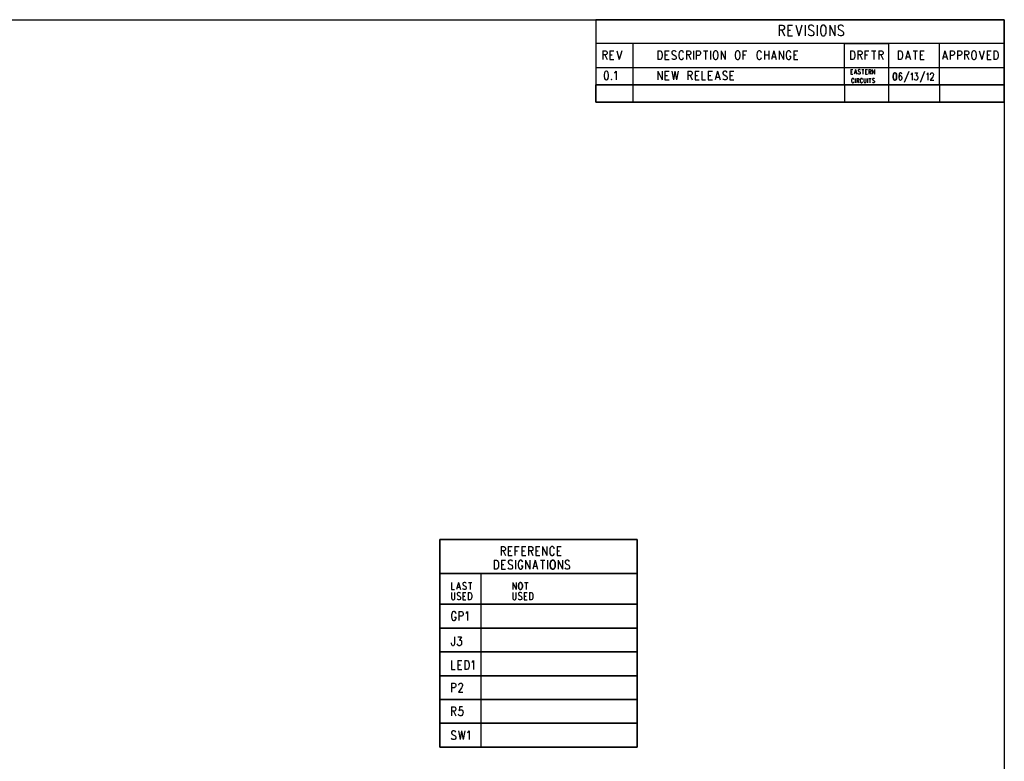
# Model space of a CAD drawing. Extents: x 12.1 to 27.9, y 10.8 to 21.2.
# Tile 10 of 10: x 20.7 to 27.9, y 15.8 to 21.2. Entities that reach past the tile are written whole.
import ezdxf

# ---------------------------------------------------------------- set-up
doc = ezdxf.new("R2010")
doc.units = 0
doc.layers.add('ASSYDWGTOP_pho', color=1, linetype='CONTINUOUS')

msp = doc.modelspace()

# ---------------------------------------------------------------- linework, layer by layer
at = {"layer": 'ASSYDWGTOP_pho'}
for points in [[(12.064, 21.199), (27.916, 21.199)], [(27.916, 21.199), (24.916, 21.199)], [(24.916, 21.199), (24.916, 20.72)], [(27.916, 20.72), (27.916, 21.199)], [(27.916, 21.199), (27.916, 10.799)], [(26.262, 21.159), (26.262, 21.081)], [(26.262, 21.159), (26.286, 21.159)], [(26.286, 21.159), (26.295, 21.156)], [(26.295, 21.126), (26.286, 21.122)], [(26.295, 21.156), (26.297, 21.152)], [(26.297, 21.129), (26.295, 21.126)], [(26.297, 21.152), (26.3, 21.144)], [(26.3, 21.137), (26.297, 21.129)], [(26.3, 21.144), (26.3, 21.137)], [(26.325, 21.159), (26.325, 21.081)], [(26.325, 21.159), (26.36, 21.159)], [(26.385, 21.159), (26.406, 21.081)], [(26.428, 21.159), (26.406, 21.081)], [(26.453, 21.159), (26.453, 21.081)], [(26.483, 21.156), (26.477, 21.148)], [(26.477, 21.148), (26.477, 21.141)], [(26.477, 21.141), (26.48, 21.133)], [(26.48, 21.133), (26.483, 21.129)], [(26.491, 21.159), (26.483, 21.156)], [(26.483, 21.129), (26.488, 21.126)], [(26.488, 21.126), (26.505, 21.118)], [(26.502, 21.159), (26.491, 21.159)], [(26.51, 21.156), (26.502, 21.159)], [(26.516, 21.148), (26.51, 21.156)], [(26.54, 21.159), (26.54, 21.081)], [(26.567, 21.141), (26.565, 21.129)], [(26.565, 21.129), (26.565, 21.111)], [(26.57, 21.148), (26.567, 21.141)], [(26.576, 21.156), (26.57, 21.148)], [(26.581, 21.159), (26.576, 21.156)], [(26.592, 21.159), (26.581, 21.159)], [(26.597, 21.156), (26.592, 21.159)], [(26.603, 21.148), (26.597, 21.156)], [(26.606, 21.141), (26.603, 21.148)], [(26.608, 21.129), (26.606, 21.141)], [(26.608, 21.111), (26.608, 21.129)], [(26.633, 21.159), (26.633, 21.081)], [(26.633, 21.159), (26.671, 21.081)], [(26.671, 21.159), (26.671, 21.081)], [(26.701, 21.156), (26.696, 21.148)], [(26.696, 21.148), (26.696, 21.141)], [(26.696, 21.141), (26.698, 21.133)], [(26.698, 21.133), (26.701, 21.129)], [(26.709, 21.159), (26.701, 21.156)], [(26.701, 21.129), (26.706, 21.126)], [(26.706, 21.126), (26.723, 21.118)], [(26.72, 21.159), (26.709, 21.159)], [(26.728, 21.156), (26.72, 21.159)], [(26.734, 21.148), (26.728, 21.156)], [(26.286, 21.122), (26.262, 21.122)], [(26.281, 21.122), (26.3, 21.081)], [(26.325, 21.122), (26.346, 21.122)], [(26.325, 21.081), (26.36, 21.081)], [(26.483, 21.084), (26.477, 21.092)], [(26.491, 21.081), (26.483, 21.084)], [(26.502, 21.081), (26.491, 21.081)], [(26.51, 21.084), (26.502, 21.081)], [(26.505, 21.118), (26.51, 21.114)], [(26.51, 21.114), (26.513, 21.111)], [(26.516, 21.092), (26.51, 21.084)], [(26.513, 21.111), (26.516, 21.103)], [(26.516, 21.103), (26.516, 21.092)], [(26.565, 21.111), (26.567, 21.099)], [(26.567, 21.099), (26.57, 21.092)], [(26.57, 21.092), (26.576, 21.084)], [(26.576, 21.084), (26.581, 21.081)], [(26.581, 21.081), (26.592, 21.081)], [(26.592, 21.081), (26.597, 21.084)], [(26.597, 21.084), (26.603, 21.092)], [(26.603, 21.092), (26.606, 21.099)], [(26.606, 21.099), (26.608, 21.111)], [(26.701, 21.084), (26.696, 21.092)], [(26.709, 21.081), (26.701, 21.084)], [(26.72, 21.081), (26.709, 21.081)], [(26.728, 21.084), (26.72, 21.081)], [(26.723, 21.118), (26.728, 21.114)], [(26.728, 21.114), (26.731, 21.111)], [(26.734, 21.092), (26.728, 21.084)], [(26.731, 21.111), (26.734, 21.103)], [(26.734, 21.103), (26.734, 21.092)], [(27.916, 21.024), (24.916, 21.024)], [(24.916, 21.024), (24.916, 20.849)], [(25.212, 21.024), (25.186, 21.024)], [(25.186, 21.024), (25.186, 20.72)], [(25.186, 21.024), (25.186, 20.72)], [(26.741, 20.72), (26.741, 21.024)], [(26.741, 21.024), (27.066, 21.024)], [(27.066, 21.024), (27.066, 20.72)], [(27.441, 20.72), (27.441, 21.024)], [(27.916, 20.599), (27.916, 21.024)], [(24.966, 20.971), (24.966, 20.906)], [(24.966, 20.971), (24.986, 20.971)], [(24.986, 20.94), (24.966, 20.94)], [(24.982, 20.94), (24.998, 20.906)], [(24.986, 20.971), (24.993, 20.968)], [(24.993, 20.943), (24.986, 20.94)], [(24.993, 20.968), (24.995, 20.965)], [(24.995, 20.946), (24.993, 20.943)], [(24.995, 20.965), (24.998, 20.959)], [(24.998, 20.952), (24.995, 20.946)], [(24.998, 20.959), (24.998, 20.952)], [(25.018, 20.971), (25.018, 20.906)], [(25.018, 20.971), (25.048, 20.971)], [(25.018, 20.94), (25.036, 20.94)], [(25.068, 20.971), (25.086, 20.906)], [(25.105, 20.971), (25.086, 20.906)], [(25.371, 20.971), (25.371, 20.906)], [(25.371, 20.971), (25.387, 20.971)], [(25.387, 20.971), (25.394, 20.968)], [(25.394, 20.909), (25.387, 20.906)], [(25.394, 20.968), (25.398, 20.962)], [(25.398, 20.915), (25.394, 20.909)], [(25.398, 20.962), (25.4, 20.956)], [(25.4, 20.921), (25.398, 20.915)], [(25.4, 20.956), (25.403, 20.946)], [(25.403, 20.931), (25.4, 20.921)], [(25.403, 20.946), (25.403, 20.931)], [(25.423, 20.971), (25.423, 20.906)], [(25.423, 20.971), (25.453, 20.971)], [(25.423, 20.94), (25.441, 20.94)], [(25.478, 20.968), (25.473, 20.962)], [(25.473, 20.962), (25.473, 20.956)], [(25.473, 20.956), (25.475, 20.949)], [(25.478, 20.909), (25.473, 20.915)], [(25.475, 20.949), (25.478, 20.946)], [(25.485, 20.971), (25.478, 20.968)], [(25.478, 20.946), (25.482, 20.943)], [(25.485, 20.906), (25.478, 20.909)], [(25.482, 20.943), (25.496, 20.937)], [(25.494, 20.971), (25.485, 20.971)], [(25.5, 20.968), (25.494, 20.971)], [(25.5, 20.909), (25.494, 20.906)], [(25.496, 20.937), (25.5, 20.934)], [(25.505, 20.962), (25.5, 20.968)], [(25.5, 20.934), (25.503, 20.931)], [(25.505, 20.915), (25.5, 20.909)], [(25.503, 20.931), (25.505, 20.924)], [(25.505, 20.924), (25.505, 20.915)], [(25.528, 20.956), (25.525, 20.946)], [(25.525, 20.946), (25.525, 20.931)], [(25.525, 20.931), (25.528, 20.921)], [(25.53, 20.962), (25.528, 20.956)], [(25.528, 20.921), (25.53, 20.915)], [(25.535, 20.968), (25.53, 20.962)], [(25.53, 20.915), (25.535, 20.909)], [(25.539, 20.971), (25.535, 20.968)], [(25.535, 20.909), (25.539, 20.906)], [(25.548, 20.971), (25.539, 20.971)], [(25.553, 20.968), (25.548, 20.971)], [(25.548, 20.906), (25.553, 20.909)], [(25.557, 20.962), (25.553, 20.968)], [(25.553, 20.909), (25.557, 20.915)], [(25.56, 20.956), (25.557, 20.962)], [(25.557, 20.915), (25.56, 20.921)], [(25.58, 20.971), (25.58, 20.906)], [(25.58, 20.971), (25.6, 20.971)], [(25.6, 20.94), (25.58, 20.94)], [(25.596, 20.94), (25.612, 20.906)], [(25.6, 20.971), (25.607, 20.968)], [(25.607, 20.943), (25.6, 20.94)], [(25.607, 20.968), (25.61, 20.965)], [(25.61, 20.946), (25.607, 20.943)], [(25.61, 20.965), (25.612, 20.959)], [(25.612, 20.952), (25.61, 20.946)], [(25.612, 20.959), (25.612, 20.952)], [(25.632, 20.971), (25.632, 20.906)], [(25.653, 20.971), (25.653, 20.906)], [(25.653, 20.971), (25.673, 20.971)], [(25.673, 20.937), (25.653, 20.937)], [(25.673, 20.971), (25.68, 20.968)], [(25.68, 20.94), (25.673, 20.937)], [(25.68, 20.968), (25.682, 20.965)], [(25.682, 20.943), (25.68, 20.94)], [(25.682, 20.965), (25.685, 20.959)], [(25.685, 20.949), (25.682, 20.943)], [(25.685, 20.959), (25.685, 20.949)], [(25.705, 20.971), (25.737, 20.971)], [(25.721, 20.971), (25.721, 20.906)], [(25.757, 20.971), (25.757, 20.906)], [(25.78, 20.956), (25.778, 20.946)], [(25.778, 20.946), (25.778, 20.931)], [(25.778, 20.931), (25.78, 20.921)], [(25.782, 20.962), (25.78, 20.956)], [(25.78, 20.921), (25.782, 20.915)], [(25.787, 20.968), (25.782, 20.962)], [(25.782, 20.915), (25.787, 20.909)], [(25.791, 20.971), (25.787, 20.968)], [(25.787, 20.909), (25.791, 20.906)], [(25.8, 20.971), (25.791, 20.971)], [(25.805, 20.968), (25.8, 20.971)], [(25.8, 20.906), (25.805, 20.909)], [(25.81, 20.962), (25.805, 20.968)], [(25.805, 20.909), (25.81, 20.915)], [(25.812, 20.956), (25.81, 20.962)], [(25.81, 20.915), (25.812, 20.921)], [(25.814, 20.946), (25.812, 20.956)], [(25.812, 20.921), (25.814, 20.931)], [(25.814, 20.931), (25.814, 20.946)], [(25.835, 20.971), (25.835, 20.906)], [(25.835, 20.971), (25.866, 20.906)], [(25.866, 20.971), (25.866, 20.906)], [(25.941, 20.956), (25.939, 20.946)], [(25.939, 20.946), (25.939, 20.931)], [(25.939, 20.931), (25.941, 20.921)], [(25.944, 20.962), (25.941, 20.956)], [(25.941, 20.921), (25.944, 20.915)], [(25.948, 20.968), (25.944, 20.962)], [(25.944, 20.915), (25.948, 20.909)], [(25.953, 20.971), (25.948, 20.968)], [(25.948, 20.909), (25.953, 20.906)], [(25.962, 20.971), (25.953, 20.971)], [(25.966, 20.968), (25.962, 20.971)], [(25.962, 20.906), (25.966, 20.909)], [(25.971, 20.962), (25.966, 20.968)], [(25.966, 20.909), (25.971, 20.915)], [(25.973, 20.956), (25.971, 20.962)], [(25.971, 20.915), (25.973, 20.921)], [(25.975, 20.946), (25.973, 20.956)], [(25.973, 20.921), (25.975, 20.931)], [(25.975, 20.931), (25.975, 20.946)], [(25.996, 20.971), (25.996, 20.906)], [(25.996, 20.971), (26.025, 20.971)], [(25.996, 20.94), (26.014, 20.94)], [(26.1, 20.956), (26.098, 20.946)], [(26.098, 20.946), (26.098, 20.931)], [(26.098, 20.931), (26.1, 20.921)], [(26.103, 20.962), (26.1, 20.956)], [(26.1, 20.921), (26.103, 20.915)], [(26.107, 20.968), (26.103, 20.962)], [(26.103, 20.915), (26.107, 20.909)], [(26.112, 20.971), (26.107, 20.968)], [(26.107, 20.909), (26.112, 20.906)], [(26.121, 20.971), (26.112, 20.971)], [(26.125, 20.968), (26.121, 20.971)], [(26.121, 20.906), (26.125, 20.909)], [(26.13, 20.962), (26.125, 20.968)], [(26.125, 20.909), (26.13, 20.915)], [(26.132, 20.956), (26.13, 20.962)], [(26.13, 20.915), (26.132, 20.921)], [(26.153, 20.971), (26.153, 20.906)], [(26.153, 20.94), (26.185, 20.94)], [(26.185, 20.971), (26.185, 20.906)], [(26.223, 20.971), (26.205, 20.906)], [(26.212, 20.927), (26.235, 20.927)], [(26.223, 20.971), (26.241, 20.906)], [(26.262, 20.971), (26.262, 20.906)], [(26.262, 20.971), (26.294, 20.906)], [(26.294, 20.971), (26.294, 20.906)], [(26.316, 20.956), (26.314, 20.946)], [(26.314, 20.946), (26.314, 20.931)], [(26.314, 20.931), (26.316, 20.921)], [(26.319, 20.962), (26.316, 20.956)], [(26.316, 20.921), (26.319, 20.915)], [(26.323, 20.968), (26.319, 20.962)], [(26.319, 20.915), (26.323, 20.909)], [(26.328, 20.971), (26.323, 20.968)], [(26.323, 20.909), (26.328, 20.906)], [(26.337, 20.971), (26.328, 20.971)], [(26.341, 20.968), (26.337, 20.971)], [(26.337, 20.931), (26.348, 20.931)], [(26.337, 20.906), (26.341, 20.909)], [(26.346, 20.962), (26.341, 20.968)], [(26.341, 20.909), (26.346, 20.915)], [(26.348, 20.956), (26.346, 20.962)], [(26.346, 20.915), (26.348, 20.921)], [(26.348, 20.921), (26.348, 20.931)], [(26.369, 20.971), (26.369, 20.906)], [(26.369, 20.971), (26.398, 20.971)], [(26.369, 20.94), (26.387, 20.94)], [(26.787, 20.971), (26.787, 20.906)], [(26.787, 20.971), (26.803, 20.971)], [(26.803, 20.971), (26.81, 20.968)], [(26.81, 20.909), (26.803, 20.906)], [(26.81, 20.968), (26.814, 20.962)], [(26.814, 20.915), (26.81, 20.909)], [(26.814, 20.962), (26.816, 20.956)], [(26.816, 20.921), (26.814, 20.915)], [(26.816, 20.956), (26.819, 20.946)], [(26.819, 20.931), (26.816, 20.921)], [(26.819, 20.946), (26.819, 20.931)], [(26.839, 20.971), (26.839, 20.906)], [(26.839, 20.971), (26.86, 20.971)], [(26.86, 20.94), (26.839, 20.94)], [(26.855, 20.94), (26.871, 20.906)], [(26.86, 20.971), (26.866, 20.968)], [(26.866, 20.943), (26.86, 20.94)], [(26.866, 20.968), (26.869, 20.965)], [(26.869, 20.946), (26.866, 20.943)], [(26.869, 20.965), (26.871, 20.959)], [(26.871, 20.952), (26.869, 20.946)], [(26.871, 20.959), (26.871, 20.952)], [(26.891, 20.971), (26.891, 20.906)], [(26.891, 20.971), (26.921, 20.971)], [(26.891, 20.94), (26.91, 20.94)], [(26.941, 20.971), (26.973, 20.971)], [(26.957, 20.971), (26.957, 20.906)], [(26.994, 20.971), (26.994, 20.906)], [(26.994, 20.971), (27.014, 20.971)], [(27.014, 20.94), (26.994, 20.94)], [(27.01, 20.94), (27.026, 20.906)], [(27.014, 20.971), (27.021, 20.968)], [(27.021, 20.943), (27.014, 20.94)], [(27.021, 20.968), (27.023, 20.965)], [(27.023, 20.946), (27.021, 20.943)], [(27.023, 20.965), (27.026, 20.959)], [(27.026, 20.952), (27.023, 20.946)], [(27.026, 20.959), (27.026, 20.952)], [(27.137, 20.971), (27.137, 20.906)], [(27.137, 20.971), (27.153, 20.971)], [(27.153, 20.971), (27.16, 20.968)], [(27.16, 20.909), (27.153, 20.906)], [(27.16, 20.968), (27.164, 20.962)], [(27.164, 20.915), (27.16, 20.909)], [(27.164, 20.962), (27.166, 20.956)], [(27.166, 20.921), (27.164, 20.915)], [(27.166, 20.956), (27.169, 20.946)], [(27.169, 20.931), (27.166, 20.921)], [(27.169, 20.946), (27.169, 20.931)], [(27.207, 20.971), (27.189, 20.906)], [(27.196, 20.927), (27.219, 20.927)], [(27.207, 20.971), (27.226, 20.906)], [(27.246, 20.971), (27.278, 20.971)], [(27.262, 20.971), (27.262, 20.906)], [(27.298, 20.971), (27.298, 20.906)], [(27.298, 20.971), (27.328, 20.971)], [(27.298, 20.94), (27.316, 20.94)], [(27.48, 20.971), (27.462, 20.906)], [(27.469, 20.927), (27.491, 20.927)], [(27.48, 20.971), (27.498, 20.906)], [(27.519, 20.971), (27.519, 20.906)], [(27.519, 20.971), (27.539, 20.971)], [(27.539, 20.937), (27.519, 20.937)], [(27.539, 20.971), (27.546, 20.968)], [(27.546, 20.94), (27.539, 20.937)], [(27.546, 20.968), (27.548, 20.965)], [(27.548, 20.943), (27.546, 20.94)], [(27.548, 20.965), (27.551, 20.959)], [(27.551, 20.949), (27.548, 20.943)], [(27.551, 20.959), (27.551, 20.949)], [(27.571, 20.971), (27.571, 20.906)], [(27.571, 20.971), (27.591, 20.971)], [(27.591, 20.937), (27.571, 20.937)], [(27.591, 20.971), (27.598, 20.968)], [(27.598, 20.94), (27.591, 20.937)], [(27.598, 20.968), (27.601, 20.965)], [(27.601, 20.943), (27.598, 20.94)], [(27.601, 20.965), (27.603, 20.959)], [(27.603, 20.949), (27.601, 20.943)], [(27.603, 20.959), (27.603, 20.949)], [(27.623, 20.971), (27.623, 20.906)], [(27.623, 20.971), (27.644, 20.971)], [(27.644, 20.94), (27.623, 20.94)], [(27.639, 20.94), (27.655, 20.906)], [(27.644, 20.971), (27.651, 20.968)], [(27.651, 20.943), (27.644, 20.94)], [(27.651, 20.968), (27.653, 20.965)], [(27.653, 20.946), (27.651, 20.943)], [(27.653, 20.965), (27.655, 20.959)], [(27.655, 20.952), (27.653, 20.946)], [(27.655, 20.959), (27.655, 20.952)], [(27.678, 20.956), (27.676, 20.946)], [(27.676, 20.946), (27.676, 20.931)], [(27.676, 20.931), (27.678, 20.921)], [(27.68, 20.962), (27.678, 20.956)], [(27.678, 20.921), (27.68, 20.915)], [(27.685, 20.968), (27.68, 20.962)], [(27.68, 20.915), (27.685, 20.909)], [(27.689, 20.971), (27.685, 20.968)], [(27.685, 20.909), (27.689, 20.906)], [(27.698, 20.971), (27.689, 20.971)], [(27.703, 20.968), (27.698, 20.971)], [(27.698, 20.906), (27.703, 20.909)], [(27.707, 20.962), (27.703, 20.968)], [(27.703, 20.909), (27.707, 20.915)], [(27.71, 20.956), (27.707, 20.962)], [(27.707, 20.915), (27.71, 20.921)], [(27.712, 20.946), (27.71, 20.956)], [(27.71, 20.921), (27.712, 20.931)], [(27.712, 20.931), (27.712, 20.946)], [(27.732, 20.971), (27.751, 20.906)], [(27.769, 20.971), (27.751, 20.906)], [(27.789, 20.971), (27.789, 20.906)], [(27.789, 20.971), (27.819, 20.971)], [(27.789, 20.94), (27.807, 20.94)], [(27.839, 20.971), (27.839, 20.906)], [(27.839, 20.971), (27.855, 20.971)], [(27.855, 20.971), (27.862, 20.968)], [(27.862, 20.909), (27.855, 20.906)], [(27.862, 20.968), (27.866, 20.962)], [(27.866, 20.915), (27.862, 20.909)], [(27.866, 20.962), (27.869, 20.956)], [(27.869, 20.921), (27.866, 20.915)], [(27.869, 20.956), (27.871, 20.946)], [(27.871, 20.931), (27.869, 20.921)], [(27.871, 20.946), (27.871, 20.931)], [(24.916, 20.849), (27.916, 20.849)], [(25.018, 20.906), (25.048, 20.906)], [(25.387, 20.906), (25.371, 20.906)], [(25.423, 20.906), (25.453, 20.906)], [(25.494, 20.906), (25.485, 20.906)], [(25.539, 20.906), (25.548, 20.906)], [(25.791, 20.906), (25.8, 20.906)], [(25.953, 20.906), (25.962, 20.906)], [(26.112, 20.906), (26.121, 20.906)], [(26.328, 20.906), (26.337, 20.906)], [(26.369, 20.906), (26.398, 20.906)], [(26.803, 20.906), (26.787, 20.906)], [(27.153, 20.906), (27.137, 20.906)], [(27.298, 20.906), (27.328, 20.906)], [(27.689, 20.906), (27.698, 20.906)], [(27.789, 20.906), (27.819, 20.906)], [(27.855, 20.906), (27.839, 20.906)], [(27.916, 20.849), (27.916, 20.72)], [(24.978, 20.809), (24.976, 20.793)], [(24.976, 20.793), (24.976, 20.784)], [(24.976, 20.784), (24.978, 20.768)], [(24.983, 20.818), (24.978, 20.809)], [(24.978, 20.768), (24.983, 20.759)], [(24.99, 20.821), (24.983, 20.818)], [(24.994, 20.821), (24.99, 20.821)], [(25.001, 20.818), (24.994, 20.821)], [(25.005, 20.809), (25.001, 20.818)], [(25.001, 20.759), (25.005, 20.768)], [(25.008, 20.793), (25.005, 20.809)], [(25.005, 20.768), (25.008, 20.784)], [(25.008, 20.784), (25.008, 20.793)], [(25.03, 20.762), (25.028, 20.759)], [(25.033, 20.759), (25.03, 20.762)], [(25.053, 20.809), (25.058, 20.812)], [(25.058, 20.812), (25.065, 20.821)], [(25.065, 20.821), (25.065, 20.756)], [(25.371, 20.821), (25.371, 20.756)], [(25.371, 20.821), (25.403, 20.756)], [(25.403, 20.821), (25.403, 20.756)], [(25.423, 20.821), (25.423, 20.756)], [(25.423, 20.821), (25.453, 20.821)], [(25.423, 20.79), (25.441, 20.79)], [(25.473, 20.821), (25.485, 20.756)], [(25.496, 20.821), (25.485, 20.756)], [(25.496, 20.821), (25.507, 20.756)], [(25.519, 20.821), (25.507, 20.756)], [(25.591, 20.821), (25.591, 20.756)], [(25.591, 20.821), (25.612, 20.821)], [(25.612, 20.79), (25.591, 20.79)], [(25.607, 20.79), (25.623, 20.756)], [(25.612, 20.821), (25.619, 20.818)], [(25.619, 20.793), (25.612, 20.79)], [(25.619, 20.818), (25.621, 20.815)], [(25.621, 20.796), (25.619, 20.793)], [(25.621, 20.815), (25.623, 20.809)], [(25.623, 20.802), (25.621, 20.796)], [(25.623, 20.809), (25.623, 20.802)], [(25.644, 20.821), (25.644, 20.756)], [(25.644, 20.821), (25.673, 20.821)], [(25.644, 20.79), (25.662, 20.79)], [(25.694, 20.821), (25.694, 20.756)], [(25.741, 20.821), (25.741, 20.756)], [(25.741, 20.821), (25.771, 20.821)], [(25.741, 20.79), (25.76, 20.79)], [(25.81, 20.821), (25.791, 20.756)], [(25.798, 20.778), (25.821, 20.778)], [(25.81, 20.821), (25.828, 20.756)], [(25.853, 20.818), (25.848, 20.812)], [(25.848, 20.812), (25.848, 20.806)], [(25.848, 20.806), (25.85, 20.799)], [(25.853, 20.759), (25.848, 20.765)], [(25.85, 20.799), (25.853, 20.796)], [(25.86, 20.821), (25.853, 20.818)], [(25.853, 20.796), (25.857, 20.793)], [(25.857, 20.793), (25.871, 20.787)], [(25.869, 20.821), (25.86, 20.821)], [(25.875, 20.818), (25.869, 20.821)], [(25.871, 20.787), (25.875, 20.784)], [(25.88, 20.812), (25.875, 20.818)], [(25.875, 20.784), (25.878, 20.781)], [(25.88, 20.765), (25.875, 20.759)], [(25.878, 20.781), (25.88, 20.774)], [(25.88, 20.774), (25.88, 20.765)], [(25.9, 20.821), (25.9, 20.756)], [(25.9, 20.821), (25.93, 20.821)], [(25.9, 20.79), (25.919, 20.79)], [(26.789, 20.833), (26.789, 20.8)], [(26.789, 20.833), (26.804, 20.833)], [(26.789, 20.817), (26.798, 20.817)], [(26.789, 20.8), (26.804, 20.8)], [(26.796, 20.763), (26.795, 20.76)], [(26.799, 20.766), (26.796, 20.763)], [(26.801, 20.768), (26.799, 20.766)], [(26.805, 20.768), (26.801, 20.768)], [(26.808, 20.766), (26.805, 20.768)], [(26.81, 20.763), (26.808, 20.766)], [(26.811, 20.76), (26.81, 20.763)], [(26.823, 20.833), (26.814, 20.8)], [(26.817, 20.811), (26.829, 20.811)], [(26.821, 20.768), (26.821, 20.735)], [(26.823, 20.833), (26.832, 20.8)], [(26.832, 20.768), (26.832, 20.735)], [(26.832, 20.768), (26.842, 20.768)], [(26.845, 20.831), (26.842, 20.828)], [(26.842, 20.828), (26.842, 20.825)], [(26.842, 20.825), (26.844, 20.822)], [(26.845, 20.802), (26.842, 20.805)], [(26.842, 20.768), (26.845, 20.766)], [(26.844, 20.822), (26.845, 20.82)], [(26.848, 20.833), (26.845, 20.831)], [(26.845, 20.82), (26.847, 20.819)], [(26.848, 20.8), (26.845, 20.802)], [(26.845, 20.766), (26.846, 20.765)], [(26.846, 20.765), (26.847, 20.762)], [(26.847, 20.819), (26.854, 20.816)], [(26.847, 20.762), (26.847, 20.759)], [(26.853, 20.833), (26.848, 20.833)], [(26.853, 20.8), (26.848, 20.8)], [(26.856, 20.831), (26.853, 20.833)], [(26.856, 20.802), (26.853, 20.8)], [(26.854, 20.816), (26.856, 20.814)], [(26.858, 20.828), (26.856, 20.831)], [(26.856, 20.814), (26.857, 20.813)], [(26.858, 20.805), (26.856, 20.802)], [(26.857, 20.813), (26.858, 20.81)], [(26.858, 20.81), (26.858, 20.805)], [(26.86, 20.763), (26.859, 20.76)], [(26.862, 20.766), (26.86, 20.763)], [(26.865, 20.768), (26.862, 20.766)], [(26.869, 20.768), (26.865, 20.768)], [(26.869, 20.833), (26.885, 20.833)], [(26.871, 20.766), (26.869, 20.768)], [(26.874, 20.763), (26.871, 20.766)], [(26.875, 20.76), (26.874, 20.763)], [(26.877, 20.833), (26.877, 20.8)], [(26.885, 20.768), (26.885, 20.745)], [(26.895, 20.833), (26.895, 20.8)], [(26.895, 20.833), (26.91, 20.833)], [(26.895, 20.817), (26.904, 20.817)], [(26.895, 20.8), (26.91, 20.8)], [(26.901, 20.745), (26.901, 20.768)], [(26.911, 20.768), (26.911, 20.735)], [(26.92, 20.833), (26.92, 20.8)], [(26.92, 20.833), (26.93, 20.833)], [(26.93, 20.817), (26.92, 20.817)], [(26.921, 20.768), (26.937, 20.768)], [(26.928, 20.817), (26.936, 20.8)], [(26.929, 20.768), (26.929, 20.735)], [(26.93, 20.833), (26.933, 20.831)], [(26.933, 20.819), (26.93, 20.817)], [(26.933, 20.831), (26.935, 20.83)], [(26.935, 20.82), (26.933, 20.819)], [(26.935, 20.83), (26.936, 20.827)], [(26.936, 20.824), (26.935, 20.82)], [(26.936, 20.827), (26.936, 20.824)], [(26.946, 20.833), (26.946, 20.8)], [(26.946, 20.833), (26.962, 20.8)], [(26.95, 20.766), (26.947, 20.763)], [(26.947, 20.763), (26.947, 20.76)], [(26.953, 20.768), (26.95, 20.766)], [(26.958, 20.768), (26.953, 20.768)], [(26.961, 20.766), (26.958, 20.768)], [(26.963, 20.763), (26.961, 20.766)], [(26.962, 20.833), (26.962, 20.8)], [(27.143, 20.798), (27.141, 20.785)], [(27.141, 20.785), (27.141, 20.773)], [(27.143, 20.78), (27.141, 20.773)], [(27.141, 20.773), (27.143, 20.763)], [(27.146, 20.805), (27.143, 20.798)], [(27.146, 20.785), (27.143, 20.78)], [(27.143, 20.763), (27.146, 20.758)], [(27.152, 20.808), (27.146, 20.805)], [(27.152, 20.788), (27.146, 20.785)], [(27.155, 20.808), (27.152, 20.808)], [(27.154, 20.788), (27.152, 20.788)], [(27.159, 20.785), (27.154, 20.788)], [(27.161, 20.805), (27.155, 20.808)], [(27.163, 20.78), (27.159, 20.785)], [(27.159, 20.758), (27.163, 20.763)], [(27.163, 20.8), (27.161, 20.805)], [(27.165, 20.773), (27.163, 20.78)], [(27.163, 20.763), (27.165, 20.77)], [(27.165, 20.77), (27.165, 20.773)], [(27.214, 20.818), (27.181, 20.738)], [(27.23, 20.798), (27.234, 20.8)], [(27.234, 20.8), (27.239, 20.808)], [(27.239, 20.808), (27.239, 20.755)], [(27.257, 20.76), (27.255, 20.765)], [(27.259, 20.808), (27.279, 20.808)], [(27.279, 20.808), (27.268, 20.788)], [(27.268, 20.788), (27.274, 20.788)], [(27.274, 20.788), (27.277, 20.785)], [(27.279, 20.763), (27.275, 20.758)], [(27.277, 20.785), (27.279, 20.783)], [(27.279, 20.783), (27.281, 20.775)], [(27.281, 20.77), (27.279, 20.763)], [(27.281, 20.775), (27.281, 20.77)], [(27.33, 20.818), (27.297, 20.738)], [(27.346, 20.798), (27.35, 20.8)], [(27.35, 20.8), (27.355, 20.808)], [(27.355, 20.808), (27.355, 20.755)], [(27.39, 20.78), (27.372, 20.755)], [(27.374, 20.798), (27.375, 20.803)], [(27.374, 20.795), (27.374, 20.798)], [(27.375, 20.803), (27.377, 20.805)], [(27.377, 20.805), (27.381, 20.808)], [(27.381, 20.808), (27.388, 20.808)], [(27.388, 20.808), (27.392, 20.805)], [(27.394, 20.788), (27.39, 20.78)], [(27.392, 20.805), (27.394, 20.803)], [(27.394, 20.803), (27.395, 20.798)], [(27.395, 20.793), (27.394, 20.788)], [(27.395, 20.798), (27.395, 20.793)], [(27.916, 20.72), (24.916, 20.72)], [(24.916, 20.72), (27.916, 20.72)], [(24.983, 20.759), (24.99, 20.756)], [(24.99, 20.756), (24.994, 20.756)], [(24.994, 20.756), (25.001, 20.759)], [(25.028, 20.759), (25.03, 20.756)], [(25.03, 20.756), (25.033, 20.759)], [(25.186, 20.723), (25.186, 20.593)], [(25.186, 20.72), (26.741, 20.72)], [(25.423, 20.756), (25.453, 20.756)], [(25.644, 20.756), (25.673, 20.756)], [(25.694, 20.756), (25.721, 20.756)], [(25.741, 20.756), (25.771, 20.756)], [(25.86, 20.756), (25.853, 20.759)], [(25.869, 20.756), (25.86, 20.756)], [(25.875, 20.759), (25.869, 20.756)], [(25.9, 20.756), (25.93, 20.756)], [(26.741, 20.723), (26.741, 20.593)], [(26.795, 20.76), (26.794, 20.756)], [(26.794, 20.756), (26.794, 20.748)], [(26.794, 20.748), (26.795, 20.743)], [(26.795, 20.743), (26.796, 20.74)], [(26.796, 20.74), (26.799, 20.737)], [(26.799, 20.737), (26.801, 20.735)], [(26.801, 20.735), (26.805, 20.735)], [(26.805, 20.735), (26.808, 20.737)], [(26.808, 20.737), (26.81, 20.74)], [(26.81, 20.74), (26.811, 20.743)], [(26.842, 20.752), (26.832, 20.752)], [(26.84, 20.752), (26.847, 20.735)], [(26.845, 20.754), (26.842, 20.752)], [(26.846, 20.756), (26.845, 20.754)], [(26.847, 20.759), (26.846, 20.756)], [(26.859, 20.76), (26.858, 20.756)], [(26.858, 20.756), (26.858, 20.748)], [(26.858, 20.748), (26.859, 20.743)], [(26.859, 20.743), (26.86, 20.74)], [(26.86, 20.74), (26.862, 20.737)], [(26.862, 20.737), (26.865, 20.735)], [(26.865, 20.735), (26.869, 20.735)], [(26.869, 20.735), (26.871, 20.737)], [(26.871, 20.737), (26.874, 20.74)], [(26.874, 20.74), (26.875, 20.743)], [(26.885, 20.745), (26.886, 20.74)], [(26.886, 20.74), (26.888, 20.737)], [(26.888, 20.737), (26.892, 20.735)], [(26.892, 20.735), (26.894, 20.735)], [(26.894, 20.735), (26.897, 20.737)], [(26.897, 20.737), (26.9, 20.74)], [(26.9, 20.74), (26.901, 20.745)], [(26.947, 20.76), (26.949, 20.757)], [(26.95, 20.737), (26.947, 20.74)], [(26.949, 20.757), (26.95, 20.756)], [(26.95, 20.756), (26.952, 20.754)], [(26.953, 20.735), (26.95, 20.737)], [(26.952, 20.754), (26.959, 20.751)], [(26.958, 20.735), (26.953, 20.735)], [(26.961, 20.737), (26.958, 20.735)], [(26.959, 20.751), (26.961, 20.749)], [(26.961, 20.749), (26.962, 20.748)], [(26.963, 20.74), (26.961, 20.737)], [(26.962, 20.748), (26.963, 20.745)], [(26.963, 20.745), (26.963, 20.74)], [(27.066, 20.728), (27.066, 20.598)], [(27.066, 20.72), (27.441, 20.72)], [(27.146, 20.758), (27.152, 20.755)], [(27.152, 20.755), (27.154, 20.755)], [(27.154, 20.755), (27.159, 20.758)], [(27.259, 20.758), (27.257, 20.76)], [(27.265, 20.755), (27.259, 20.758)], [(27.27, 20.755), (27.265, 20.755)], [(27.275, 20.758), (27.27, 20.755)], [(27.372, 20.755), (27.397, 20.755)], [(27.441, 20.723), (27.441, 20.593)], [(24.219, 17.328), (24.219, 17.263)], [(24.219, 17.328), (24.24, 17.328)], [(24.24, 17.297), (24.219, 17.297)], [(24.235, 17.297), (24.251, 17.263)], [(24.24, 17.328), (24.246, 17.325)], [(24.246, 17.3), (24.24, 17.297)], [(24.246, 17.325), (24.249, 17.322)], [(24.249, 17.303), (24.246, 17.3)], [(24.249, 17.322), (24.251, 17.316)], [(24.251, 17.31), (24.249, 17.303)], [(24.251, 17.316), (24.251, 17.31)], [(24.271, 17.328), (24.271, 17.263)], [(24.271, 17.328), (24.301, 17.328)], [(24.271, 17.297), (24.29, 17.297)], [(24.321, 17.328), (24.321, 17.263)], [(24.321, 17.328), (24.351, 17.328)], [(24.321, 17.297), (24.34, 17.297)], [(24.371, 17.328), (24.371, 17.263)], [(24.371, 17.328), (24.401, 17.328)], [(24.371, 17.297), (24.39, 17.297)], [(24.421, 17.328), (24.421, 17.263)], [(24.421, 17.328), (24.442, 17.328)], [(24.442, 17.297), (24.421, 17.297)], [(24.437, 17.297), (24.453, 17.263)], [(24.442, 17.328), (24.449, 17.325)], [(24.449, 17.3), (24.442, 17.297)], [(24.449, 17.325), (24.451, 17.322)], [(24.451, 17.303), (24.449, 17.3)], [(24.451, 17.322), (24.453, 17.316)], [(24.453, 17.31), (24.451, 17.303)], [(24.453, 17.316), (24.453, 17.31)], [(24.474, 17.328), (24.474, 17.263)], [(24.474, 17.328), (24.503, 17.328)], [(24.474, 17.297), (24.492, 17.297)], [(24.524, 17.328), (24.524, 17.263)], [(24.524, 17.328), (24.555, 17.263)], [(24.555, 17.328), (24.555, 17.263)], [(24.578, 17.313), (24.576, 17.303)], [(24.576, 17.303), (24.576, 17.288)], [(24.58, 17.319), (24.578, 17.313)], [(24.585, 17.325), (24.58, 17.319)], [(24.59, 17.328), (24.585, 17.325)], [(24.599, 17.328), (24.59, 17.328)], [(24.603, 17.325), (24.599, 17.328)], [(24.608, 17.319), (24.603, 17.325)], [(24.61, 17.313), (24.608, 17.319)], [(24.63, 17.328), (24.63, 17.263)], [(24.63, 17.328), (24.66, 17.328)], [(24.63, 17.297), (24.649, 17.297)], [(24.169, 17.228), (24.169, 17.163)], [(24.169, 17.228), (24.185, 17.228)], [(24.185, 17.228), (24.192, 17.225)], [(24.192, 17.225), (24.196, 17.219)], [(24.196, 17.219), (24.199, 17.213)], [(24.221, 17.228), (24.221, 17.163)], [(24.221, 17.228), (24.251, 17.228)], [(24.271, 17.263), (24.301, 17.263)], [(24.276, 17.225), (24.271, 17.219)], [(24.271, 17.219), (24.271, 17.213)], [(24.283, 17.228), (24.276, 17.225)], [(24.292, 17.228), (24.283, 17.228)], [(24.299, 17.225), (24.292, 17.228)], [(24.303, 17.219), (24.299, 17.225)], [(24.324, 17.228), (24.324, 17.163)], [(24.349, 17.219), (24.346, 17.213)], [(24.353, 17.225), (24.349, 17.219)], [(24.358, 17.228), (24.353, 17.225)], [(24.367, 17.228), (24.358, 17.228)], [(24.371, 17.225), (24.367, 17.228)], [(24.371, 17.263), (24.401, 17.263)], [(24.376, 17.219), (24.371, 17.225)], [(24.378, 17.213), (24.376, 17.219)], [(24.399, 17.228), (24.399, 17.163)], [(24.399, 17.228), (24.43, 17.163)], [(24.43, 17.228), (24.43, 17.163)], [(24.469, 17.228), (24.451, 17.163)], [(24.469, 17.228), (24.487, 17.163)], [(24.474, 17.263), (24.503, 17.263)], [(24.508, 17.228), (24.54, 17.228)], [(24.524, 17.228), (24.524, 17.163)], [(24.56, 17.228), (24.56, 17.163)], [(24.576, 17.288), (24.578, 17.278)], [(24.578, 17.278), (24.58, 17.272)], [(24.58, 17.272), (24.585, 17.266)], [(24.585, 17.266), (24.59, 17.263)], [(24.59, 17.263), (24.599, 17.263)], [(24.599, 17.263), (24.603, 17.266)], [(24.603, 17.266), (24.608, 17.272)], [(24.608, 17.272), (24.61, 17.278)], [(24.63, 17.263), (24.66, 17.263)], [(24.637, 17.228), (24.637, 17.163)], [(24.637, 17.228), (24.669, 17.163)], [(24.669, 17.228), (24.669, 17.163)], [(24.694, 17.225), (24.69, 17.219)], [(24.69, 17.219), (24.69, 17.213)], [(24.701, 17.228), (24.694, 17.225)], [(24.71, 17.228), (24.701, 17.228)], [(24.717, 17.225), (24.71, 17.228)], [(24.721, 17.219), (24.717, 17.225)], [(24.185, 17.163), (24.169, 17.163)], [(24.192, 17.166), (24.185, 17.163)], [(24.196, 17.172), (24.192, 17.166)], [(24.199, 17.178), (24.196, 17.172)], [(24.199, 17.213), (24.201, 17.203)], [(24.201, 17.188), (24.199, 17.178)], [(24.201, 17.203), (24.201, 17.188)], [(24.221, 17.197), (24.24, 17.197)], [(24.221, 17.163), (24.251, 17.163)], [(24.271, 17.213), (24.274, 17.206)], [(24.276, 17.166), (24.271, 17.172)], [(24.274, 17.206), (24.276, 17.203)], [(24.276, 17.203), (24.28, 17.2)], [(24.283, 17.163), (24.276, 17.166)], [(24.28, 17.2), (24.294, 17.194)], [(24.292, 17.163), (24.283, 17.163)], [(24.299, 17.166), (24.292, 17.163)], [(24.294, 17.194), (24.299, 17.191)], [(24.299, 17.191), (24.301, 17.188)], [(24.303, 17.172), (24.299, 17.166)], [(24.301, 17.188), (24.303, 17.181)], [(24.303, 17.181), (24.303, 17.172)], [(24.346, 17.213), (24.344, 17.203)], [(24.344, 17.203), (24.344, 17.188)], [(24.344, 17.188), (24.346, 17.178)], [(24.346, 17.178), (24.349, 17.172)], [(24.349, 17.172), (24.353, 17.166)], [(24.353, 17.166), (24.358, 17.163)], [(24.358, 17.163), (24.367, 17.163)], [(24.367, 17.188), (24.378, 17.188)], [(24.367, 17.163), (24.371, 17.166)], [(24.371, 17.166), (24.376, 17.172)], [(24.376, 17.172), (24.378, 17.178)], [(24.378, 17.178), (24.378, 17.188)], [(24.458, 17.185), (24.48, 17.185)], [(24.69, 17.213), (24.692, 17.206)], [(24.694, 17.166), (24.69, 17.172)], [(24.692, 17.206), (24.694, 17.203)], [(24.694, 17.203), (24.699, 17.2)], [(24.701, 17.163), (24.694, 17.166)], [(24.699, 17.2), (24.712, 17.194)], [(24.71, 17.163), (24.701, 17.163)], [(24.717, 17.166), (24.71, 17.163)], [(24.712, 17.194), (24.717, 17.191)], [(24.717, 17.191), (24.719, 17.188)], [(24.721, 17.172), (24.717, 17.166)], [(24.719, 17.188), (24.721, 17.181)], [(24.721, 17.181), (24.721, 17.172)], [(24.069, 17.13), (24.069, 16.73)], [(23.854, 17.065), (23.854, 17.013)], [(23.854, 17.013), (23.876, 17.013)], [(23.907, 17.065), (23.892, 17.013)], [(23.898, 17.03), (23.916, 17.03)], [(23.907, 17.065), (23.921, 17.013)], [(23.941, 17.063), (23.938, 17.058)], [(23.938, 17.058), (23.938, 17.053)], [(23.938, 17.053), (23.94, 17.048)], [(23.941, 17.015), (23.938, 17.02)], [(23.94, 17.048), (23.941, 17.045)], [(23.947, 17.065), (23.941, 17.063)], [(23.941, 17.045), (23.945, 17.043)], [(23.947, 17.013), (23.941, 17.015)], [(23.945, 17.043), (23.956, 17.038)], [(23.954, 17.065), (23.947, 17.065)], [(23.954, 17.013), (23.947, 17.013)], [(23.96, 17.063), (23.954, 17.065)], [(23.96, 17.015), (23.954, 17.013)], [(23.956, 17.038), (23.96, 17.035)], [(23.963, 17.058), (23.96, 17.063)], [(23.96, 17.035), (23.961, 17.033)], [(23.963, 17.02), (23.96, 17.015)], [(23.961, 17.033), (23.963, 17.028)], [(23.963, 17.028), (23.963, 17.02)], [(23.98, 17.065), (24.005, 17.065)], [(23.992, 17.065), (23.992, 17.013)], [(24.304, 17.065), (24.304, 17.013)], [(24.304, 17.065), (24.33, 17.013)], [(24.33, 17.065), (24.33, 17.013)], [(24.391, 17.065), (24.417, 17.065)], [(24.404, 17.065), (24.404, 17.013)], [(23.854, 16.99), (23.854, 16.953)], [(23.854, 16.953), (23.856, 16.945)], [(23.856, 16.945), (23.86, 16.94)], [(23.86, 16.94), (23.865, 16.938)], [(23.865, 16.938), (23.869, 16.938)], [(23.869, 16.938), (23.874, 16.94)], [(23.874, 16.94), (23.878, 16.945)], [(23.878, 16.945), (23.88, 16.953)], [(23.88, 16.953), (23.88, 16.99)], [(23.9, 16.988), (23.896, 16.983)], [(23.896, 16.983), (23.896, 16.978)], [(23.896, 16.978), (23.898, 16.973)], [(23.9, 16.94), (23.896, 16.945)], [(23.898, 16.973), (23.9, 16.97)], [(23.905, 16.99), (23.9, 16.988)], [(23.9, 16.97), (23.903, 16.968)], [(23.905, 16.938), (23.9, 16.94)], [(23.903, 16.968), (23.914, 16.963)], [(23.912, 16.99), (23.905, 16.99)], [(23.912, 16.938), (23.905, 16.938)], [(23.918, 16.988), (23.912, 16.99)], [(23.918, 16.94), (23.912, 16.938)], [(23.914, 16.963), (23.918, 16.96)], [(23.921, 16.983), (23.918, 16.988)], [(23.918, 16.96), (23.92, 16.958)], [(23.921, 16.945), (23.918, 16.94)], [(23.92, 16.958), (23.921, 16.953)], [(23.921, 16.953), (23.921, 16.945)], [(23.938, 16.99), (23.938, 16.938)], [(23.938, 16.99), (23.961, 16.99)], [(23.938, 16.965), (23.952, 16.965)], [(23.938, 16.938), (23.961, 16.938)], [(23.978, 16.99), (23.978, 16.938)], [(23.978, 16.99), (23.99, 16.99)], [(23.99, 16.938), (23.978, 16.938)], [(23.99, 16.99), (23.996, 16.988)], [(23.996, 16.94), (23.99, 16.938)], [(23.996, 16.988), (24, 16.983)], [(24, 16.945), (23.996, 16.94)], [(24, 16.983), (24.001, 16.978)], [(24.001, 16.95), (24, 16.945)], [(24.001, 16.978), (24.003, 16.97)], [(24.003, 16.958), (24.001, 16.95)], [(24.003, 16.97), (24.003, 16.958)], [(24.304, 16.99), (24.304, 16.953)], [(24.304, 16.953), (24.306, 16.945)], [(24.306, 16.945), (24.31, 16.94)], [(24.31, 16.94), (24.315, 16.938)], [(24.315, 16.938), (24.319, 16.938)], [(24.319, 16.938), (24.324, 16.94)], [(24.324, 16.94), (24.328, 16.945)], [(24.328, 16.945), (24.33, 16.953)], [(24.33, 16.953), (24.33, 16.99)], [(24.35, 16.988), (24.346, 16.983)], [(24.346, 16.983), (24.346, 16.978)], [(24.346, 16.978), (24.348, 16.973)], [(24.35, 16.94), (24.346, 16.945)], [(24.348, 16.973), (24.35, 16.97)], [(24.355, 16.99), (24.35, 16.988)], [(24.35, 16.97), (24.353, 16.968)], [(24.355, 16.938), (24.35, 16.94)], [(24.353, 16.968), (24.364, 16.963)], [(24.362, 16.99), (24.355, 16.99)], [(24.362, 16.938), (24.355, 16.938)], [(24.368, 16.988), (24.362, 16.99)], [(24.368, 16.94), (24.362, 16.938)], [(24.364, 16.963), (24.368, 16.96)], [(24.371, 16.983), (24.368, 16.988)], [(24.368, 16.96), (24.37, 16.958)], [(24.371, 16.945), (24.368, 16.94)], [(24.37, 16.958), (24.371, 16.953)], [(24.371, 16.953), (24.371, 16.945)], [(24.388, 16.99), (24.388, 16.938)], [(24.388, 16.99), (24.411, 16.99)], [(24.388, 16.965), (24.402, 16.965)], [(24.388, 16.938), (24.411, 16.938)], [(24.428, 16.99), (24.428, 16.938)], [(24.428, 16.99), (24.44, 16.99)], [(24.44, 16.938), (24.428, 16.938)], [(24.44, 16.99), (24.446, 16.988)], [(24.446, 16.94), (24.44, 16.938)], [(24.446, 16.988), (24.45, 16.983)], [(24.45, 16.945), (24.446, 16.94)], [(24.45, 16.983), (24.451, 16.978)], [(24.451, 16.95), (24.45, 16.945)], [(24.451, 16.978), (24.453, 16.97)], [(24.453, 16.958), (24.451, 16.95)], [(24.453, 16.97), (24.453, 16.958)], [(23.856, 16.835), (23.854, 16.826)], [(23.854, 16.826), (23.854, 16.81)], [(23.854, 16.81), (23.856, 16.801)], [(23.859, 16.841), (23.856, 16.835)], [(23.856, 16.801), (23.859, 16.795)], [(23.863, 16.848), (23.859, 16.841)], [(23.859, 16.795), (23.863, 16.788)], [(23.868, 16.851), (23.863, 16.848)], [(23.863, 16.788), (23.868, 16.785)], [(23.877, 16.851), (23.868, 16.851)], [(23.868, 16.785), (23.877, 16.785)], [(23.881, 16.848), (23.877, 16.851)], [(23.877, 16.81), (23.888, 16.81)], [(23.877, 16.785), (23.881, 16.788)], [(23.886, 16.841), (23.881, 16.848)], [(23.881, 16.788), (23.886, 16.795)], [(23.888, 16.835), (23.886, 16.841)], [(23.886, 16.795), (23.888, 16.801)], [(23.888, 16.801), (23.888, 16.81)], [(23.909, 16.851), (23.909, 16.785)], [(23.909, 16.851), (23.929, 16.851)], [(23.929, 16.816), (23.909, 16.816)], [(23.929, 16.851), (23.936, 16.848)], [(23.936, 16.82), (23.929, 16.816)], [(23.936, 16.848), (23.938, 16.845)], [(23.938, 16.823), (23.936, 16.82)], [(23.938, 16.845), (23.94, 16.838)], [(23.94, 16.829), (23.938, 16.823)], [(23.94, 16.838), (23.94, 16.829)], [(23.961, 16.838), (23.965, 16.841)], [(23.965, 16.841), (23.972, 16.851)], [(23.972, 16.851), (23.972, 16.785)], [(24.069, 16.73), (24.069, 16.555)], [(23.877, 16.666), (23.877, 16.616)], [(23.902, 16.666), (23.927, 16.666)], [(23.927, 16.666), (23.913, 16.641)], [(23.913, 16.641), (23.92, 16.641)], [(23.92, 16.641), (23.925, 16.638)], [(23.854, 16.616), (23.854, 16.622)], [(23.856, 16.606), (23.854, 16.616)], [(23.859, 16.603), (23.856, 16.606)], [(23.863, 16.6), (23.859, 16.603)], [(23.868, 16.6), (23.863, 16.6)], [(23.872, 16.603), (23.868, 16.6)], [(23.875, 16.606), (23.872, 16.603)], [(23.877, 16.616), (23.875, 16.606)], [(23.9, 16.606), (23.897, 16.613)], [(23.902, 16.603), (23.9, 16.606)], [(23.909, 16.6), (23.902, 16.603)], [(23.915, 16.6), (23.909, 16.6)], [(23.922, 16.603), (23.915, 16.6)], [(23.927, 16.61), (23.922, 16.603)], [(23.925, 16.638), (23.927, 16.635)], [(23.927, 16.635), (23.929, 16.625)], [(23.929, 16.619), (23.927, 16.61)], [(23.929, 16.625), (23.929, 16.619)], [(24.069, 16.555), (24.069, 16.38)], [(23.854, 16.491), (23.854, 16.425)], [(23.854, 16.425), (23.881, 16.425)], [(23.902, 16.491), (23.902, 16.425)], [(23.902, 16.491), (23.931, 16.491)], [(23.902, 16.46), (23.92, 16.46)], [(23.902, 16.425), (23.931, 16.425)], [(23.952, 16.491), (23.952, 16.425)], [(23.952, 16.491), (23.968, 16.491)], [(23.968, 16.425), (23.952, 16.425)], [(23.968, 16.491), (23.975, 16.488)], [(23.975, 16.428), (23.968, 16.425)], [(23.975, 16.488), (23.979, 16.481)], [(23.979, 16.435), (23.975, 16.428)], [(23.979, 16.481), (23.981, 16.475)], [(23.981, 16.441), (23.979, 16.435)], [(23.981, 16.475), (23.984, 16.466)], [(23.984, 16.45), (23.981, 16.441)], [(23.984, 16.466), (23.984, 16.45)], [(24.004, 16.478), (24.009, 16.481)], [(24.009, 16.481), (24.015, 16.491)], [(24.015, 16.491), (24.015, 16.425)], [(24.069, 16.38), (24.069, 16.205)], [(23.854, 16.326), (23.854, 16.26)], [(23.854, 16.326), (23.875, 16.326)], [(23.875, 16.291), (23.854, 16.291)], [(23.875, 16.326), (23.881, 16.323)], [(23.881, 16.295), (23.875, 16.291)], [(23.881, 16.323), (23.884, 16.32)], [(23.884, 16.298), (23.881, 16.295)], [(23.884, 16.32), (23.886, 16.313)], [(23.886, 16.304), (23.884, 16.298)], [(23.886, 16.313), (23.886, 16.304)], [(23.929, 16.291), (23.906, 16.26)], [(23.909, 16.313), (23.911, 16.32)], [(23.909, 16.31), (23.909, 16.313)], [(23.911, 16.32), (23.913, 16.323)], [(23.913, 16.323), (23.918, 16.326)], [(23.918, 16.326), (23.927, 16.326)], [(23.927, 16.326), (23.931, 16.323)], [(23.934, 16.301), (23.929, 16.291)], [(23.931, 16.323), (23.934, 16.32)], [(23.934, 16.32), (23.936, 16.313)], [(23.936, 16.307), (23.934, 16.301)], [(23.936, 16.313), (23.936, 16.307)], [(23.906, 16.26), (23.938, 16.26)], [(24.069, 16.205), (24.069, 16.03)], [(23.854, 16.151), (23.854, 16.085)], [(23.854, 16.151), (23.875, 16.151)], [(23.875, 16.151), (23.881, 16.148)], [(23.881, 16.148), (23.884, 16.145)], [(23.884, 16.145), (23.886, 16.138)], [(23.886, 16.132), (23.884, 16.126)], [(23.886, 16.138), (23.886, 16.132)], [(23.913, 16.151), (23.911, 16.123)], [(23.936, 16.151), (23.913, 16.151)], [(23.875, 16.12), (23.854, 16.12)], [(23.87, 16.12), (23.886, 16.085)], [(23.881, 16.123), (23.875, 16.12)], [(23.884, 16.126), (23.881, 16.123)], [(23.909, 16.091), (23.906, 16.098)], [(23.911, 16.088), (23.909, 16.091)], [(23.911, 16.123), (23.913, 16.126)], [(23.918, 16.085), (23.911, 16.088)], [(23.913, 16.126), (23.92, 16.129)], [(23.925, 16.085), (23.918, 16.085)], [(23.92, 16.129), (23.927, 16.129)], [(23.931, 16.088), (23.925, 16.085)], [(23.927, 16.129), (23.934, 16.126)], [(23.936, 16.095), (23.931, 16.088)], [(23.934, 16.126), (23.938, 16.12)], [(23.938, 16.104), (23.936, 16.095)], [(23.938, 16.12), (23.94, 16.11)], [(23.94, 16.11), (23.938, 16.104)], [(24.069, 16.03), (24.069, 15.855)], [(23.859, 15.973), (23.854, 15.966)], [(23.854, 15.966), (23.854, 15.96)], [(23.854, 15.96), (23.856, 15.954)], [(23.859, 15.913), (23.854, 15.92)], [(23.856, 15.954), (23.859, 15.951)], [(23.865, 15.976), (23.859, 15.973)], [(23.859, 15.951), (23.863, 15.948)], [(23.863, 15.948), (23.877, 15.941)], [(23.875, 15.976), (23.865, 15.976)], [(23.881, 15.973), (23.875, 15.976)], [(23.877, 15.941), (23.881, 15.938)], [(23.886, 15.966), (23.881, 15.973)], [(23.881, 15.938), (23.884, 15.935)], [(23.886, 15.92), (23.881, 15.913)], [(23.884, 15.935), (23.886, 15.929)], [(23.886, 15.929), (23.886, 15.92)], [(23.906, 15.976), (23.918, 15.91)], [(23.929, 15.976), (23.918, 15.91)], [(23.929, 15.976), (23.94, 15.91)], [(23.952, 15.976), (23.94, 15.91)], [(23.972, 15.963), (23.977, 15.966)], [(23.977, 15.966), (23.984, 15.976)], [(23.984, 15.976), (23.984, 15.91)], [(23.865, 15.91), (23.859, 15.913)], [(23.875, 15.91), (23.865, 15.91)], [(23.881, 15.913), (23.875, 15.91)]]:
    msp.add_lwpolyline(points, dxfattribs=at)
for points in [[(27.101, 20.798), (27.099, 20.785)], [(27.099, 20.785), (27.099, 20.778)], [(27.099, 20.778), (27.101, 20.765)], [(27.105, 20.805), (27.101, 20.798)], [(27.101, 20.765), (27.105, 20.758)], [(27.11, 20.808), (27.105, 20.805)], [(27.114, 20.808), (27.11, 20.808)], [(27.119, 20.805), (27.114, 20.808)], [(27.123, 20.798), (27.119, 20.805)], [(27.119, 20.758), (27.123, 20.765)], [(27.125, 20.785), (27.123, 20.798)], [(27.123, 20.765), (27.125, 20.778)], [(27.125, 20.778), (27.125, 20.785)], [(24.916, 20.72), (27.916, 20.72)], [(24.916, 20.593), (24.916, 20.72)], [(27.105, 20.758), (27.11, 20.755)], [(27.11, 20.755), (27.114, 20.755)], [(27.114, 20.755), (27.119, 20.758)], [(27.916, 20.72), (27.916, 20.593)], [(27.916, 20.593), (24.916, 20.593)], [(23.769, 17.38), (25.219, 17.38)], [(23.769, 16.73), (23.769, 17.38)], [(25.219, 17.38), (25.219, 16.73)], [(24.585, 17.219), (24.583, 17.213)], [(24.59, 17.225), (24.585, 17.219)], [(24.594, 17.228), (24.59, 17.225)], [(24.603, 17.228), (24.594, 17.228)], [(24.608, 17.225), (24.603, 17.228)], [(24.612, 17.219), (24.608, 17.225)], [(24.615, 17.213), (24.612, 17.219)], [(24.583, 17.213), (24.58, 17.203)], [(24.58, 17.203), (24.58, 17.188)], [(24.58, 17.188), (24.583, 17.178)], [(24.583, 17.178), (24.585, 17.172)], [(24.585, 17.172), (24.59, 17.166)], [(24.59, 17.166), (24.594, 17.163)], [(24.594, 17.163), (24.603, 17.163)], [(24.603, 17.163), (24.608, 17.166)], [(24.608, 17.166), (24.612, 17.172)], [(24.612, 17.172), (24.615, 17.178)], [(24.617, 17.203), (24.615, 17.213)], [(24.615, 17.178), (24.617, 17.188)], [(24.617, 17.188), (24.617, 17.203)], [(23.769, 17.13), (25.219, 17.13)], [(23.769, 16.905), (23.769, 17.13)], [(25.219, 17.13), (25.219, 16.905)], [(24.348, 17.053), (24.346, 17.045)], [(24.346, 17.045), (24.346, 17.033)], [(24.346, 17.033), (24.348, 17.025)], [(24.35, 17.058), (24.348, 17.053)], [(24.348, 17.025), (24.35, 17.02)], [(24.353, 17.063), (24.35, 17.058)], [(24.35, 17.02), (24.353, 17.015)], [(24.357, 17.065), (24.353, 17.063)], [(24.353, 17.015), (24.357, 17.013)], [(24.364, 17.065), (24.357, 17.065)], [(24.357, 17.013), (24.364, 17.013)], [(24.368, 17.063), (24.364, 17.065)], [(24.364, 17.013), (24.368, 17.015)], [(24.371, 17.058), (24.368, 17.063)], [(24.368, 17.015), (24.371, 17.02)], [(24.373, 17.053), (24.371, 17.058)], [(24.371, 17.02), (24.373, 17.025)], [(24.375, 17.045), (24.373, 17.053)], [(24.373, 17.025), (24.375, 17.033)], [(24.375, 17.033), (24.375, 17.045)], [(25.219, 16.905), (23.769, 16.905)], [(25.219, 16.73), (23.769, 16.73)], [(23.769, 16.555), (23.769, 16.73)], [(23.769, 16.73), (25.219, 16.73)], [(25.219, 16.73), (25.219, 16.555)], [(25.219, 16.555), (23.769, 16.555)], [(23.769, 16.38), (23.769, 16.555)], [(23.769, 16.555), (25.219, 16.555)], [(25.219, 16.555), (25.219, 16.38)], [(23.769, 16.205), (23.769, 16.38)], [(23.769, 16.38), (25.219, 16.38)], [(25.219, 16.38), (23.769, 16.38)], [(25.219, 16.38), (25.219, 16.205)], [(25.219, 16.205), (23.769, 16.205)], [(23.769, 16.03), (23.769, 16.205)], [(23.769, 16.205), (25.219, 16.205)], [(25.219, 16.205), (25.219, 16.03)], [(23.769, 15.855), (23.769, 16.03)], [(23.769, 16.03), (25.219, 16.03)], [(25.219, 16.03), (23.769, 16.03)], [(25.219, 16.03), (25.219, 15.855)], [(25.219, 15.855), (23.769, 15.855)]]:
    msp.add_lwpolyline(points, close=True, dxfattribs=at)

doc.saveas('drawing.dxf')
